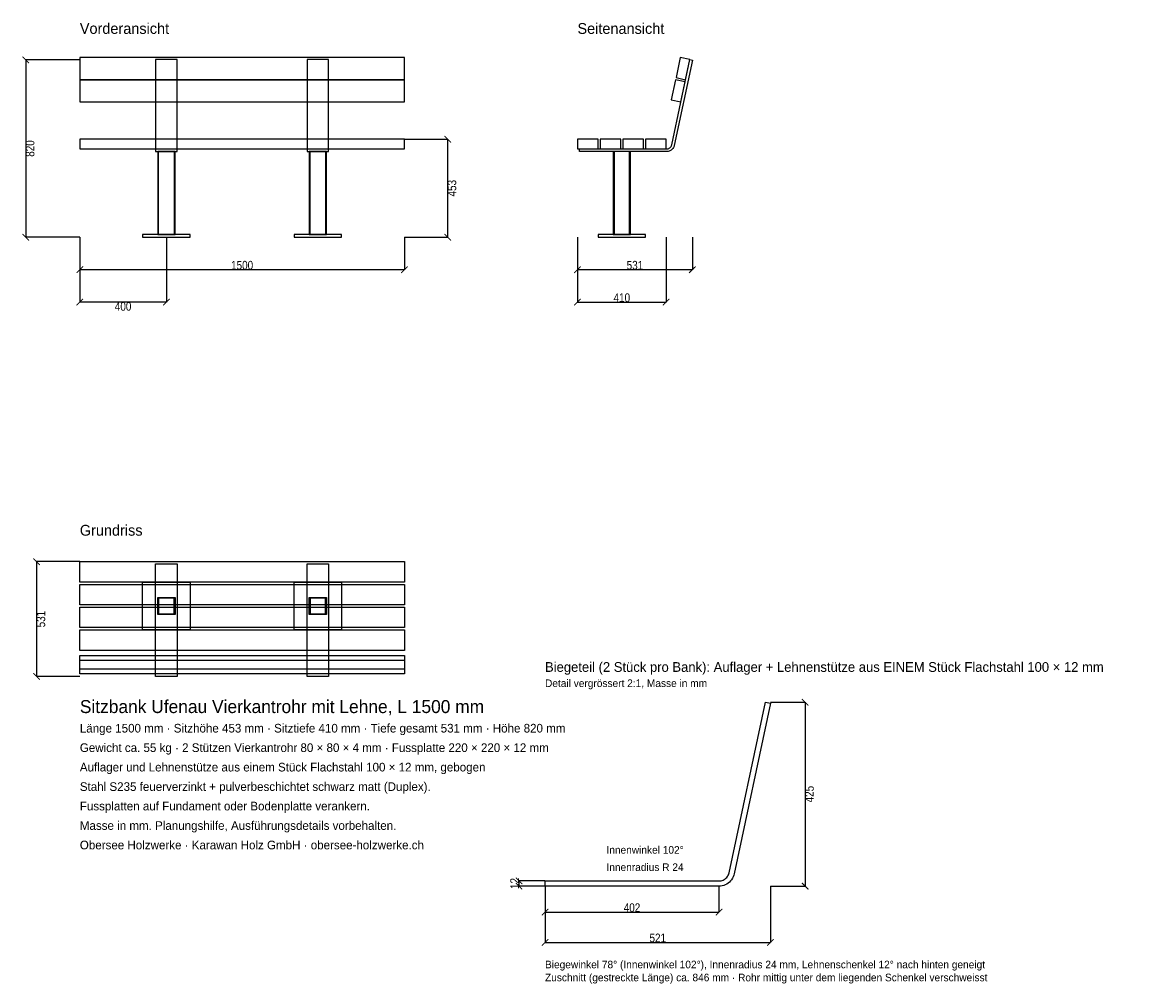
# Model space of a CAD drawing. Header units: millimetres. Extents: x -267 to 4853, y -4952 to -506.
import ezdxf

# ---------------------------------------------------------------- set-up
doc = ezdxf.new("R2010")
doc.units = ezdxf.units.MM
for name, color, linetype in [('2D_Ansichten', 7, 'Continuous'), ('2D_Masse', 1, 'Continuous'), ('2D_Text', 7, 'Continuous')]:
    doc.layers.add(name, color=color, linetype=linetype)
doc.styles.add('OpenSansCondensed-Light', font='OpenSansCondensed-Light.ttf')
doc.dimstyles.new('DETAIL2', dxfattribs={"dimtxt": 40, "dimasz": 30, "dimexe": 0.375, "dimexo": 0.125, "dimgap": 0.1, "dimtad": 1, "dimdec": 0, "dimlfac": 0.5, "dimzin": 12, "dimdsep": 46, "dimtxsty": 'OpenSansCondensed-Light', "dimblk": 'ARCHTICK', "dimcen": 2.5, "dimazin": 3, "dimtfac": 0.5, "dimtmove": 2, "dimatfit": 3})
doc.dimstyles.new('EZDXF', dxfattribs={"dimtxt": 40, "dimasz": 30, "dimexe": 0.375, "dimexo": 0.125, "dimgap": 0.1, "dimtad": 1, "dimdec": 0, "dimzin": 12, "dimdsep": 46, "dimtxsty": 'OpenSansCondensed-Light', "dimblk": 'ARCHTICK', "dimcen": 2.5, "dimazin": 3, "dimtfac": 0.5, "dimtmove": 2, "dimatfit": 3})

# ---------------------------------------------------------------- blocks, each defined once
blk = doc.blocks.new('_ARCHTICK')
at = {"color": 0, "linetype": 'BYBLOCK', "const_width": 0.15}
blk.add_lwpolyline([(-0.5, -0.5), (0.5, 0.5)], dxfattribs=at)

msp = doc.modelspace()

# ---------------------------------------------------------------- linework, layer by layer
at = {"layer": '2D_Ansichten'}
for points in [[(1500, -669.4), (0, -669.4), (0, -771.7), (1500, -771.7)], [(450, -678.8), (350, -678.8), (350, -1104), (450, -1104)], [(1150, -678.8), (1050, -678.8), (1050, -1104), (1150, -1104)], [(2310, -1092), (2712, -1092), (2714.5, -1091.9), (2717, -1091.5), (2719.4, -1090.8), (2721.8, -1089.9), (2724, -1088.8), (2726.1, -1087.4), (2728.1, -1085.8), (2729.8, -1084.1), (2731.4, -1082.1), (2732.8, -1080), (2733.9, -1077.8), (2734.8, -1075.4), (2735.5, -1073), (2819.3, -678.8), (2831, -681.2), (2747.2, -1075.5), (2746.2, -1079.1), (2744.9, -1082.6), (2743.2, -1086), (2741.1, -1089.2), (2738.8, -1092.1), (2736.1, -1094.8), (2733.2, -1097.1), (2730, -1099.2), (2726.6, -1100.9), (2723.1, -1102.2), (2719.5, -1103.2), (2715.8, -1103.8), (2712, -1104), (2310, -1104)], [(2310, -1092), (2712, -1092), (2714.5, -1091.9), (2717, -1091.5), (2719.4, -1090.8), (2721.8, -1089.9), (2724, -1088.8), (2726.1, -1087.4), (2728.1, -1085.8), (2729.8, -1084.1), (2731.4, -1082.1), (2732.8, -1080), (2733.9, -1077.8), (2734.8, -1075.4), (2735.5, -1073), (2819.3, -678.8), (2831, -681.2), (2747.2, -1075.5), (2746.2, -1079.1), (2744.9, -1082.6), (2743.2, -1086), (2741.1, -1089.2), (2738.8, -1092.1), (2736.1, -1094.8), (2733.2, -1097.1), (2730, -1099.2), (2726.6, -1100.9), (2723.1, -1102.2), (2719.5, -1103.2), (2715.8, -1103.8), (2712, -1104), (2310, -1104)], [(2755.5, -762.3), (2799.5, -771.7), (2819.3, -678.8), (2775.3, -669.4)], [(1500, -772.1), (0, -772.1), (0, -874.4), (1500, -874.4)], [(2733.7, -865), (2777.7, -874.4), (2797.4, -781.5), (2753.4, -772.1)], [(0, -1092), (1500, -1092), (1500, -1047), (0, -1047)], [(0, -1092), (1500, -1092), (1500, -1047), (0, -1047)], [(0, -1092), (1500, -1092), (1500, -1047), (0, -1047)], [(0, -1092), (1500, -1092), (1500, -1047), (0, -1047)], [(2300, -1092), (2395, -1092), (2395, -1047), (2300, -1047)], [(2405, -1092), (2500, -1092), (2500, -1047), (2405, -1047)], [(2510, -1092), (2605, -1092), (2605, -1047), (2510, -1047)], [(2615, -1092), (2710, -1092), (2710, -1047), (2615, -1047)], [(360, -1488), (440, -1488), (440, -1104), (360, -1104)], [(360, -1488), (440, -1488), (440, -1104), (360, -1104)], [(360, -1488), (364, -1488), (364, -1104), (360, -1104)], [(436, -1488), (440, -1488), (440, -1104), (436, -1104)], [(1060, -1488), (1140, -1488), (1140, -1104), (1060, -1104)], [(1060, -1488), (1140, -1488), (1140, -1104), (1060, -1104)], [(1060, -1488), (1064, -1488), (1064, -1104), (1060, -1104)], [(1136, -1488), (1140, -1488), (1140, -1104), (1136, -1104)], [(2465, -1488), (2469, -1488), (2469, -1104), (2465, -1104)], [(2465, -1488), (2469, -1488), (2469, -1104), (2465, -1104)], [(2469, -1488), (2541, -1488), (2541, -1104), (2469, -1104)], [(2469, -1488), (2541, -1488), (2541, -1104), (2469, -1104)], [(2469, -1488), (2541, -1488), (2541, -1104), (2469, -1104)], [(2469, -1488), (2541, -1488), (2541, -1104), (2469, -1104)], [(2541, -1488), (2545, -1488), (2545, -1104), (2541, -1104)], [(2541, -1488), (2545, -1488), (2545, -1104), (2541, -1104)], [(290, -1500), (510, -1500), (510, -1488), (290, -1488)], [(990, -1500), (1210, -1500), (1210, -1488), (990, -1488)], [(2395, -1500), (2615, -1500), (2615, -1488), (2395, -1488)], [(2395, -1500), (2615, -1500), (2615, -1488), (2395, -1488)], [(0, -3000), (1500, -3000), (1500, -3095), (0, -3095)], [(350, -3010), (450, -3010), (450, -3531), (350, -3531)], [(1050, -3010), (1150, -3010), (1150, -3531), (1050, -3531)], [(0, -3105), (1500, -3105), (1500, -3200), (0, -3200)], [(290, -3095), (510, -3095), (510, -3315), (290, -3315)], [(990, -3095), (1210, -3095), (1210, -3315), (990, -3315)], [(360, -3165), (440, -3165), (440, -3169), (360, -3169)], [(360, -3169), (364, -3169), (364, -3241), (360, -3241)], [(436, -3169), (440, -3169), (440, -3241), (436, -3241)], [(1060, -3165), (1140, -3165), (1140, -3169), (1060, -3169)], [(1060, -3169), (1064, -3169), (1064, -3241), (1060, -3241)], [(1136, -3169), (1140, -3169), (1140, -3241), (1136, -3241)], [(0, -3210), (1500, -3210), (1500, -3305), (0, -3305)], [(360, -3241), (440, -3241), (440, -3245), (360, -3245)], [(1060, -3241), (1140, -3241), (1140, -3245), (1060, -3245)], [(0, -3315), (1500, -3315), (1500, -3410), (0, -3410)], [(0, -3433.7), (1500, -3433.7), (1500, -3497.4), (0, -3497.4)], [(0, -3455.5), (1500, -3455.5), (1500, -3519.3), (0, -3519.3)], [(2150, -4476), (2954, -4476), (2959, -4475.7), (2964, -4475), (2968.8, -4473.7), (2973.5, -4471.9), (2978, -4469.6), (2982.2, -4466.8), (2986.1, -4463.7), (2989.7, -4460.1), (2992.8, -4456.2), (2995.6, -4452), (2997.9, -4447.5), (2999.7, -4442.8), (3001, -4438), (3168.5, -3649.5), (3192, -3654.5), (3024.4, -4443), (3022.5, -4450.2), (3019.8, -4457.3), (3016.4, -4464), (3012.2, -4470.3), (3007.5, -4476.2), (3002.2, -4481.5), (2996.3, -4486.2), (2990, -4490.4), (2983.3, -4493.8), (2976.2, -4496.5), (2969, -4498.4), (2961.5, -4499.6), (2954, -4500), (2150, -4500)]]:
    msp.add_lwpolyline(points, close=True, dxfattribs=at)

# ---------------------------------------------------------------- texts
at = {"layer": '2D_Masse'}
for s, p in [('Innenwinkel 102°', (2434, -4350)), ('Innenradius R 24', (2434, -4430))]:
    msp.add_text(s, height=35, dxfattribs=at).set_placement(p)
at = {"layer": '2D_Text'}
for s, height, p in [('Vorderansicht', 50, (0, -560)), ('Seitenansicht', 50, (2300, -560)), ('Grundriss', 50, (0, -2880)), ('Biegeteil (2 Stück pro Bank): Auflager + Lehnenstütze aus EINEM Stück Flachstahl 100 × 12 mm', 45, (2150, -3509.5)), ('Detail vergrössert 2:1, Masse in mm', 35, (2150, -3579.5)), ('Sitzbank Ufenau Vierkantrohr mit Lehne, L 1500 mm', 60, (0, -3700)), ('Länge 1500 mm · Sitzhöhe 453 mm · Sitztiefe 410 mm · Tiefe gesamt 531 mm · Höhe 820 mm', 40, (0, -3790)), ('Gewicht ca. 55 kg · 2 Stützen Vierkantrohr 80 × 80 × 4 mm · Fussplatte 220 × 220 × 12 mm', 40, (0, -3880)), ('Auflager und Lehnenstütze aus einem Stück Flachstahl 100 × 12 mm, gebogen', 40, (0, -3970)), ('Stahl S235 feuerverzinkt + pulverbeschichtet schwarz matt (Duplex).', 40, (0, -4060)), ('Fussplatten auf Fundament oder Bodenplatte verankern.', 40, (0, -4150)), ('Masse in mm. Planungshilfe, Ausführungsdetails vorbehalten.', 40, (0, -4240)), ('Obersee Holzwerke · Karawan Holz GmbH · obersee-holzwerke.ch', 40, (0, -4330)), ('Biegewinkel 78° (Innenwinkel 102°), Innenradius 24 mm, Lehnenschenkel 12° nach hinten geneigt', 35, (2150, -4880)), ('Zuschnitt (gestreckte Länge) ca. 846 mm · Rohr mittig unter dem liegenden Schenkel verschweisst', 35, (2150, -4940))]:
    msp.add_text(s, height=height, dxfattribs=at).set_placement(p)

# ---------------------------------------------------------------- dimensions: what is measured, and where the dimension line sits
at = {"layer": '2D_Masse'}
for base, p1, p2, dimstyle in [((-250, -680), (0, -680), (0, -1500), 'EZDXF'), ((1700, -1047), (1500, -1047), (1500, -1500), 'EZDXF'), ((-200, -3000), (0, -3000), (0, -3531), 'EZDXF'), ((3352, -3649.5), (3192, -3649.5), (3192, -4500), 'DETAIL2'), ((2030, -4500), (2150, -4500), (2150, -4476), 'DETAIL2')]:
    msp.add_linear_dim(base=base, p1=p1, p2=p2, angle=90, dimstyle=dimstyle, dxfattribs=at).render()
for base, p1, p2, dimstyle in [((0, -1650), (0, -1500), (1500, -1500), 'EZDXF'), ((400, -1800), (400, -1500), (0, -1500), 'EZDXF'), ((2300, -1650), (2300, -1500), (2831, -1500), 'EZDXF'), ((2300, -1800), (2300, -1500), (2710, -1500), 'EZDXF'), ((2150, -4620), (2150, -4500), (2954, -4500), 'DETAIL2'), ((2150, -4760), (2150, -4500), (3192, -4500), 'DETAIL2')]:
    msp.add_linear_dim(base=base, p1=p1, p2=p2, dimstyle=dimstyle, dxfattribs=at).render()

doc.saveas('drawing.dxf')
